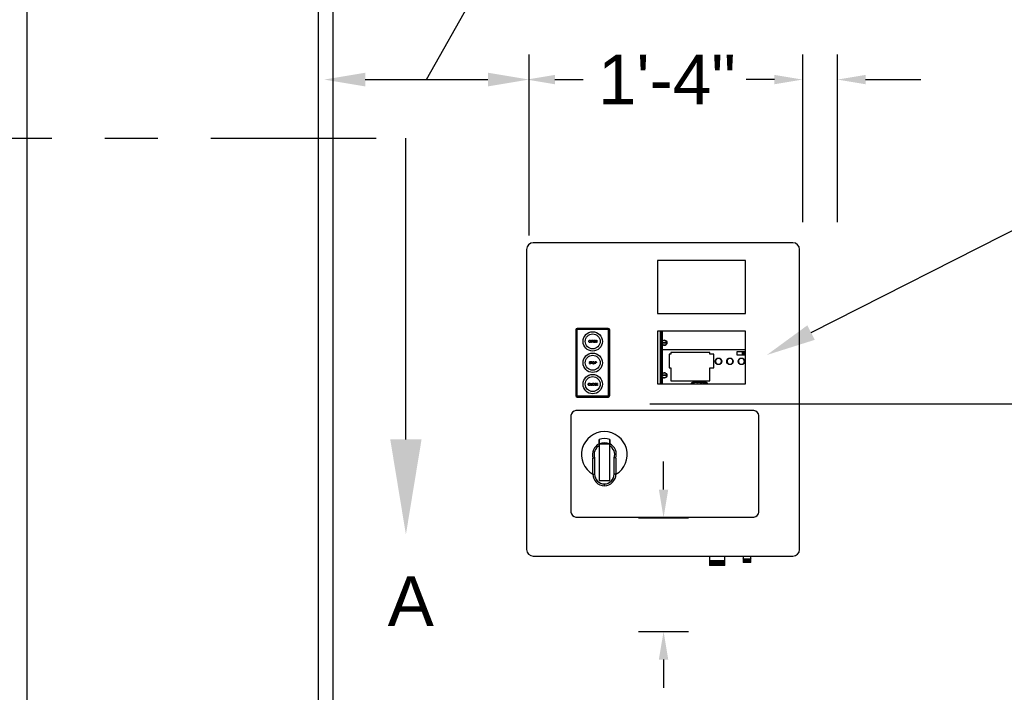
# Model space of a CAD drawing. Header units: inches. Extents: x 218.9 to 312.4, y 214.8 to 247.8.
# Tile 123 of 256: x 255.5 to 257.4, y 221.9 to 223.2. Entities that reach past the tile are written whole.
import ezdxf
from ezdxf import colors
from ezdxf.entities.mleader import LeaderData, LeaderLine
from ezdxf.math import Vec2, Vec3

# ---------------------------------------------------------------- set-up
doc = ezdxf.new("R2010")
doc.units = ezdxf.units.IN
doc.header["$LTSCALE"] = 0.25
doc.header["$MEASUREMENT"] = 0
doc.linetypes.add('CENTER', pattern=[2, 1.25, -0.25, 0.25, -0.25])
for name, color, linetype in [('ANNOTATIONS', 1, 'Continuous'), ('MOTOR LH', 7, 'Continuous'), ('MOTOR RH', 7, 'Continuous'), ('SECTION CUTS', 6, 'CENTER')]:
    doc.layers.add(name, color=color, linetype=linetype)
doc.styles.add('ARIAL', font='arial.ttf', dxfattribs={"height": 0.09375})
doc.styles.add('ROMANS', font='Romans', dxfattribs={"height": 0.09375})
doc.styles.get("Standard").update_dxf_attribs({"font": 'romans.shx'})
doc.dimstyles.get("Standard").update_dxf_attribs({"dimscale": 60, "dimtxt": 0.0833, "dimasz": 0.0833, "dimexe": 0.0833, "dimexo": 0.04, "dimgap": 0.09, "dimtad": 0, "dimtih": 1, "dimtoh": 1, "dimdec": 4, "dimzin": 1, "dimdsep": 46, "dimlunit": 4, "dimtxsty": 'Standard', "dimcen": 0.09, "dimclrt": 150, "dimadec": 4, "dimazin": 2, "dimtfac": 1, "dimtdec": 0, "dimtofl": 0, "dimtmove": 0, "dimatfit": 3, "dimfxl": 1, "dimtolj": 1, "dimtzin": 0, "dimlwd": -1, "dimlwe": -1, "dimarcsym": 1})

msp = doc.modelspace()

# ---------------------------------------------------------------- linework, layer by layer
at = {"layer": 'ANNOTATIONS'}
for p, q in [((256.46943, 222.74806), (256.46943, 223.08986)), ((256.98669, 222.77317), (256.98669, 223.08986)), ((257.05236, 222.77317), (257.05236, 223.08986)), ((256.15973, 223.04273), (256.39177, 223.04273)), ((256.51835, 223.04273), (256.57149, 223.04273)), ((256.93325, 223.04273), (256.88011, 223.04273)), ((257.1055, 223.04273), (257.2101, 223.04273)), ((256.69753, 222.42953), (257.74848, 222.42953)), ((256.72369, 222.26728), (256.72369, 222.32042)), ((256.67656, 222.21414), (256.77082, 222.21414)), ((256.67656, 221.99884), (256.77082, 221.99884)), ((256.72369, 221.9457), (256.72369, 221.89256))]:
    msp.add_line(p, q, dxfattribs=at)
for points in [[(256.15973, 223.02979), (256.15973, 223.05568), (256.08206, 223.04273)], [(256.39177, 223.02979), (256.39177, 223.05568), (256.46943, 223.04273)], [(256.51835, 223.05159), (256.51835, 223.03388), (256.46521, 223.04273)], [(256.93325, 223.05159), (256.93325, 223.03388), (256.98639, 223.04273)], [(257.1055, 223.05159), (257.1055, 223.03388), (257.05236, 223.04273)], [(256.71483, 222.26728), (256.73255, 222.26728), (256.72369, 222.21414)], [(256.71483, 221.9457), (256.73255, 221.9457), (256.72369, 221.99884)]]:
    msp.add_solid(points, dxfattribs=at)
at = {"layer": 'MOTOR LH'}
for p, q in [((256.46491, 222.72152), (256.46491, 222.15392)), ((256.96832, 222.734), (256.47738, 222.734)), ((256.98079, 222.15392), (256.98079, 222.72152)), ((256.87873, 222.70029), (256.71237, 222.70029)), ((256.71237, 222.70029), (256.71237, 222.60047)), ((256.87873, 222.60047), (256.87873, 222.70029)), ((256.71237, 222.60047), (256.87873, 222.60047)), ((256.55767, 222.56936), (256.55767, 222.44492)), ((256.55966, 222.56936), (256.55966, 222.44492)), ((256.61924, 222.57198), (256.56029, 222.57198)), ((256.61924, 222.56998), (256.56029, 222.56998)), ((256.61986, 222.44492), (256.61986, 222.56936)), ((256.62186, 222.44492), (256.62186, 222.56936)), ((256.87873, 222.56675), (256.71237, 222.56675)), ((256.71237, 222.56675), (256.71237, 222.4672)), ((256.71789, 222.4672), (256.71789, 222.56675)), ((256.71972, 222.4672), (256.71972, 222.56675)), ((256.72011, 222.4672), (256.72011, 222.56675)), ((256.72051, 222.54619), (256.72051, 222.56675)), ((256.72116, 222.56675), (256.72116, 222.54761)), ((256.72123, 222.5477), (256.72123, 222.56675)), ((256.87873, 222.4672), (256.87873, 222.56675)), ((256.58756, 222.5498), (256.58838, 222.5498)), ((256.58756, 222.54564), (256.58756, 222.5498)), ((256.58793, 222.54564), (256.58756, 222.54564)), ((256.58793, 222.54938), (256.58793, 222.54799)), ((256.58869, 222.54938), (256.58793, 222.54938)), ((256.58793, 222.54799), (256.58866, 222.54798)), ((256.58823, 222.54756), (256.58793, 222.54756)), ((256.58793, 222.54756), (256.58793, 222.54564)), ((256.59097, 222.54564), (256.59097, 222.5498)), ((256.59097, 222.5498), (256.59332, 222.5498)), ((256.59332, 222.54564), (256.59097, 222.54564)), ((256.59332, 222.54938), (256.59135, 222.54938)), ((256.59135, 222.54938), (256.59135, 222.5481)), ((256.59135, 222.5481), (256.59332, 222.5481)), ((256.59332, 222.54767), (256.59135, 222.54767)), ((256.59135, 222.54767), (256.59135, 222.54607)), ((256.59135, 222.54607), (256.59332, 222.54607)), ((256.59332, 222.5498), (256.59332, 222.54938)), ((256.59332, 222.5481), (256.59332, 222.54767)), ((256.59332, 222.54607), (256.59332, 222.54564)), ((256.59407, 222.54564), (256.59407, 222.5498)), ((256.59407, 222.5498), (256.59414, 222.5498)), ((256.59444, 222.54564), (256.59407, 222.54564)), ((256.59414, 222.5498), (256.59689, 222.54653)), ((256.59444, 222.54891), (256.59444, 222.54564)), ((256.59718, 222.54564), (256.59444, 222.54891)), ((256.59689, 222.5498), (256.59726, 222.5498)), ((256.59689, 222.54653), (256.59689, 222.5498)), ((256.59726, 222.54564), (256.59718, 222.54564)), ((256.59726, 222.5498), (256.59726, 222.54564)), ((256.72051, 222.48462), (256.72051, 222.54362)), ((256.72116, 222.5422), (256.72116, 222.48604)), ((256.72123, 222.54211), (256.72123, 222.48614)), ((256.87873, 222.53181), (256.72123, 222.53181)), ((256.73422, 222.52329), (256.73422, 222.49775)), ((256.7376, 222.52329), (256.73422, 222.52329)), ((256.7376, 222.52675), (256.7376, 222.52329)), ((256.81096, 222.52675), (256.7376, 222.52675)), ((256.81096, 222.52329), (256.81096, 222.52675)), ((256.81852, 222.52329), (256.81096, 222.52329)), ((256.81852, 222.49775), (256.81852, 222.52329)), ((256.87873, 222.52748), (256.86221, 222.52748)), ((256.86221, 222.52748), (256.86221, 222.52224)), ((256.86221, 222.52224), (256.87873, 222.52224)), ((256.87319, 222.52224), (256.87319, 222.52748)), ((256.8737, 222.52224), (256.8737, 222.52748)), ((256.87467, 222.52748), (256.87467, 222.52224)), ((256.87483, 222.52224), (256.87483, 222.52748)), ((256.8752, 222.52748), (256.8752, 222.52224)), ((256.87535, 222.52224), (256.87535, 222.52748)), ((256.87632, 222.52748), (256.87632, 222.52224)), ((256.87684, 222.52748), (256.87684, 222.52224)), ((256.58354, 222.50581), (256.58389, 222.50602)), ((256.58594, 222.50857), (256.5856, 222.50831)), ((256.58636, 222.50916), (256.58855, 222.50916)), ((256.58636, 222.50874), (256.58636, 222.50916)), ((256.58727, 222.50874), (256.58636, 222.50874)), ((256.58727, 222.505), (256.58727, 222.50874)), ((256.58764, 222.505), (256.58727, 222.505)), ((256.58764, 222.50874), (256.58764, 222.505)), ((256.58855, 222.50874), (256.58764, 222.50874)), ((256.58855, 222.50916), (256.58855, 222.50874)), ((256.5942, 222.50916), (256.59502, 222.50916)), ((256.5942, 222.505), (256.5942, 222.50916)), ((256.59457, 222.505), (256.5942, 222.505)), ((256.59457, 222.50874), (256.59457, 222.50735)), ((256.59534, 222.50874), (256.59457, 222.50874)), ((256.59457, 222.50735), (256.5953, 222.50734)), ((256.59457, 222.50692), (256.59457, 222.505)), ((256.59487, 222.50692), (256.59457, 222.50692)), ((256.73422, 222.49775), (256.7376, 222.49775)), ((256.7376, 222.49775), (256.7376, 222.47304)), ((256.81096, 222.47304), (256.81096, 222.49775)), ((256.81096, 222.49775), (256.81852, 222.49775)), ((256.72051, 222.4672), (256.72051, 222.48205)), ((256.72978, 222.48276), (256.7206, 222.48232)), ((256.72116, 222.48063), (256.72116, 222.4672)), ((256.72123, 222.48054), (256.72123, 222.4672)), ((256.58527, 222.46766), (256.58494, 222.46741)), ((256.58494, 222.46528), (256.58527, 222.46503)), ((256.58612, 222.46842), (256.5865, 222.46842)), ((256.58612, 222.46426), (256.58612, 222.46842)), ((256.5881, 222.46426), (256.58612, 222.46426)), ((256.5865, 222.46842), (256.5865, 222.46469)), ((256.5865, 222.46469), (256.5881, 222.46469)), ((256.5881, 222.46469), (256.5881, 222.46426)), ((256.59338, 222.46507), (256.59373, 222.46528)), ((256.59577, 222.46783), (256.59544, 222.46757)), ((256.59668, 222.46426), (256.59668, 222.46842)), ((256.59668, 222.46842), (256.59903, 222.46842)), ((256.59903, 222.46426), (256.59668, 222.46426)), ((256.59705, 222.468), (256.59705, 222.46672)), ((256.59903, 222.468), (256.59705, 222.468)), ((256.59705, 222.46672), (256.59903, 222.46672)), ((256.59705, 222.46629), (256.59705, 222.46469)), ((256.59903, 222.46629), (256.59705, 222.46629)), ((256.59705, 222.46469), (256.59903, 222.46469)), ((256.59903, 222.46842), (256.59903, 222.468)), ((256.59903, 222.46672), (256.59903, 222.46629)), ((256.59903, 222.46469), (256.59903, 222.46426)), ((256.71237, 222.4672), (256.87873, 222.4672)), ((256.7376, 222.47305), (256.81096, 222.47305)), ((256.7376, 222.47304), (256.81096, 222.47304)), ((256.73839, 222.47304), (256.73839, 222.47305)), ((256.73891, 222.47304), (256.73891, 222.47305)), ((256.73988, 222.47305), (256.73988, 222.47304)), ((256.74004, 222.47304), (256.74004, 222.47305)), ((256.74041, 222.47305), (256.74041, 222.47304)), ((256.74056, 222.47304), (256.74056, 222.47305)), ((256.74153, 222.47305), (256.74153, 222.47304)), ((256.74205, 222.47305), (256.74205, 222.47304)), ((256.76858, 222.47304), (256.76858, 222.47305)), ((256.76924, 222.47304), (256.76924, 222.47305)), ((256.77448, 222.47305), (256.77448, 222.47304)), ((256.77513, 222.47305), (256.77513, 222.47304)), ((256.7781, 222.46827), (256.77592, 222.46827)), ((256.77592, 222.46827), (256.77592, 222.4672)), ((256.7781, 222.4672), (256.7781, 222.47063)), ((256.7781, 222.47063), (256.80472, 222.47063)), ((256.80472, 222.4704), (256.7781, 222.4704)), ((256.80472, 222.47), (256.7781, 222.47)), ((256.77919, 222.47089), (256.77919, 222.47063)), ((256.80342, 222.47089), (256.77919, 222.47089)), ((256.78002, 222.46735), (256.78094, 222.46735)), ((256.78002, 222.4672), (256.78002, 222.46735)), ((256.78094, 222.46827), (256.78122, 222.46827)), ((256.78094, 222.46735), (256.78094, 222.46827)), ((256.78122, 222.46827), (256.78122, 222.46735)), ((256.78122, 222.46735), (256.78214, 222.46735)), ((256.78214, 222.46735), (256.78214, 222.4672)), ((256.7869, 222.4672), (256.78766, 222.46879)), ((256.78767, 222.46818), (256.78721, 222.4672)), ((256.78766, 222.46879), (256.7877, 222.46879)), ((256.78813, 222.4672), (256.78767, 222.46818)), ((256.7877, 222.46879), (256.78843, 222.4672)), ((256.7933, 222.46879), (256.7939, 222.46879)), ((256.7933, 222.4672), (256.7933, 222.46879)), ((256.79358, 222.46847), (256.79358, 222.46747)), ((256.79396, 222.46847), (256.79358, 222.46847)), ((256.79358, 222.46747), (256.79376, 222.46747)), ((256.80169, 222.46879), (256.80199, 222.46879)), ((256.80237, 222.4672), (256.80169, 222.46879)), ((256.80199, 222.46879), (256.80267, 222.4672)), ((256.8034, 222.4672), (256.80407, 222.46879)), ((256.80342, 222.47063), (256.80342, 222.47089)), ((256.80437, 222.46879), (256.8037, 222.4672)), ((256.80407, 222.46879), (256.80437, 222.46879)), ((256.80472, 222.47063), (256.80472, 222.4672)), ((256.8067, 222.46827), (256.80472, 222.46827)), ((256.8067, 222.4672), (256.8067, 222.46827)), ((256.56029, 222.44429), (256.61924, 222.44429)), ((256.56029, 222.4423), (256.61924, 222.4423)), ((256.54864, 222.40728), (256.54864, 222.22461)), ((256.8945, 222.41676), (256.55812, 222.41676)), ((256.90398, 222.22461), (256.90398, 222.40728)), ((256.62184, 222.35293), (256.60188, 222.35293)), ((256.60188, 222.35293), (256.60188, 222.28461)), ((256.62184, 222.28461), (256.62184, 222.35293)), ((256.59341, 222.32743), (256.59341, 222.29641)), ((256.6303, 222.29641), (256.6303, 222.32743)), ((256.59008, 222.29641), (256.59008, 222.32622)), ((256.63363, 222.32622), (256.63363, 222.29641)), ((256.59008, 222.29641), (256.59341, 222.29641)), ((256.63363, 222.29641), (256.6303, 222.29641)), ((256.60188, 222.28461), (256.62184, 222.28461)), ((256.61186, 222.27463), (256.61186, 222.27796)), ((256.55812, 222.21513), (256.8945, 222.21513)), ((256.47738, 222.14145), (256.96832, 222.14145)), ((256.8108, 222.14145), (256.8108, 222.13232)), ((256.83942, 222.13232), (256.83942, 222.14145)), ((256.87412, 222.14145), (256.87412, 222.13598)), ((256.88876, 222.13598), (256.88876, 222.14145)), ((256.8108, 222.13232), (256.81047, 222.13213)), ((256.81047, 222.13213), (256.8108, 222.13194)), ((256.81047, 222.13213), (256.83975, 222.13213)), ((256.8108, 222.13149), (256.81047, 222.1313)), ((256.81047, 222.1313), (256.8108, 222.13111)), ((256.81047, 222.1313), (256.83975, 222.1313)), ((256.8108, 222.13066), (256.81047, 222.13047)), ((256.81047, 222.13047), (256.8108, 222.13027)), ((256.81047, 222.13047), (256.83975, 222.13047)), ((256.8108, 222.12983), (256.81047, 222.12964)), ((256.81047, 222.12964), (256.8108, 222.12944)), ((256.81047, 222.12964), (256.83975, 222.12964)), ((256.8108, 222.129), (256.81047, 222.1288)), ((256.81047, 222.1288), (256.8108, 222.12861)), ((256.81047, 222.1288), (256.83975, 222.1288)), ((256.8108, 222.12816), (256.81047, 222.12797)), ((256.81047, 222.12797), (256.8108, 222.12778)), ((256.81047, 222.12797), (256.83975, 222.12797)), ((256.8108, 222.12733), (256.81047, 222.12714)), ((256.81047, 222.12714), (256.8108, 222.12695)), ((256.81047, 222.12714), (256.83975, 222.12714)), ((256.8108, 222.1265), (256.81047, 222.12631)), ((256.81047, 222.12631), (256.8108, 222.12612)), ((256.81047, 222.12631), (256.83975, 222.12631)), ((256.83942, 222.13232), (256.8108, 222.13232)), ((256.8108, 222.13194), (256.8108, 222.13149)), ((256.8108, 222.13194), (256.83942, 222.13194)), ((256.83942, 222.13149), (256.8108, 222.13149)), ((256.8108, 222.13111), (256.8108, 222.13066)), ((256.8108, 222.13111), (256.83942, 222.13111)), ((256.83942, 222.13066), (256.8108, 222.13066)), ((256.8108, 222.13027), (256.8108, 222.12983)), ((256.8108, 222.13027), (256.83942, 222.13027)), ((256.83942, 222.12983), (256.8108, 222.12983)), ((256.8108, 222.12944), (256.8108, 222.129)), ((256.8108, 222.12944), (256.83942, 222.12944)), ((256.83942, 222.129), (256.8108, 222.129)), ((256.8108, 222.12861), (256.8108, 222.12816)), ((256.8108, 222.12861), (256.83942, 222.12861)), ((256.83942, 222.12816), (256.8108, 222.12816)), ((256.8108, 222.12778), (256.8108, 222.12733)), ((256.8108, 222.12778), (256.83942, 222.12778)), ((256.83942, 222.12733), (256.8108, 222.12733)), ((256.8108, 222.12695), (256.8108, 222.1265)), ((256.8108, 222.12695), (256.83942, 222.12695)), ((256.83942, 222.1265), (256.8108, 222.1265)), ((256.8108, 222.12612), (256.8108, 222.12381)), ((256.8108, 222.12612), (256.83942, 222.12612)), ((256.83942, 222.12381), (256.8108, 222.12381)), ((256.83975, 222.13213), (256.83942, 222.13232)), ((256.83942, 222.13194), (256.83975, 222.13213)), ((256.83942, 222.13149), (256.83942, 222.13194)), ((256.83975, 222.1313), (256.83942, 222.13149)), ((256.83942, 222.13111), (256.83975, 222.1313)), ((256.83942, 222.13066), (256.83942, 222.13111)), ((256.83975, 222.13047), (256.83942, 222.13066)), ((256.83942, 222.13027), (256.83975, 222.13047)), ((256.83942, 222.12983), (256.83942, 222.13027)), ((256.83975, 222.12964), (256.83942, 222.12983)), ((256.83942, 222.12944), (256.83975, 222.12964)), ((256.83942, 222.129), (256.83942, 222.12944)), ((256.83975, 222.1288), (256.83942, 222.129)), ((256.83942, 222.12861), (256.83975, 222.1288)), ((256.83942, 222.12816), (256.83942, 222.12861)), ((256.83975, 222.12797), (256.83942, 222.12816)), ((256.83942, 222.12778), (256.83975, 222.12797)), ((256.83942, 222.12733), (256.83942, 222.12778)), ((256.83975, 222.12714), (256.83942, 222.12733)), ((256.83942, 222.12695), (256.83975, 222.12714)), ((256.83942, 222.1265), (256.83942, 222.12695)), ((256.83975, 222.12631), (256.83942, 222.1265)), ((256.83942, 222.12612), (256.83975, 222.12631)), ((256.83942, 222.12381), (256.83942, 222.12612)), ((256.87412, 222.13598), (256.87379, 222.13579)), ((256.87379, 222.13579), (256.87412, 222.1356)), ((256.87379, 222.13579), (256.88909, 222.13579)), ((256.87412, 222.13532), (256.87379, 222.13513)), ((256.87379, 222.13513), (256.87412, 222.13493)), ((256.87379, 222.13513), (256.88909, 222.13513)), ((256.87412, 222.13465), (256.87379, 222.13446)), ((256.87379, 222.13446), (256.87412, 222.13427)), ((256.87379, 222.13446), (256.88909, 222.13446)), ((256.87412, 222.13399), (256.87379, 222.13379)), ((256.87379, 222.13379), (256.87412, 222.1336)), ((256.87379, 222.13379), (256.88909, 222.13379)), ((256.87412, 222.13332), (256.87379, 222.13313)), ((256.87379, 222.13313), (256.87412, 222.13294)), ((256.87379, 222.13313), (256.88909, 222.13313)), ((256.87412, 222.13266), (256.87379, 222.13246)), ((256.87379, 222.13246), (256.87412, 222.13227)), ((256.87379, 222.13246), (256.88909, 222.13246)), ((256.87412, 222.13199), (256.87379, 222.1318)), ((256.87379, 222.1318), (256.87412, 222.13161)), ((256.87379, 222.1318), (256.88909, 222.1318)), ((256.87412, 222.13132), (256.87379, 222.13113)), ((256.87379, 222.13113), (256.87412, 222.13094)), ((256.87379, 222.13113), (256.88909, 222.13113)), ((256.87412, 222.13598), (256.88876, 222.13598)), ((256.87412, 222.1356), (256.87412, 222.13532)), ((256.87412, 222.1356), (256.88876, 222.1356)), ((256.87412, 222.13532), (256.88876, 222.13532)), ((256.87412, 222.13493), (256.87412, 222.13465)), ((256.87412, 222.13493), (256.88876, 222.13493)), ((256.87412, 222.13465), (256.88876, 222.13465)), ((256.87412, 222.13427), (256.87412, 222.13399)), ((256.87412, 222.13427), (256.88876, 222.13427)), ((256.87412, 222.13399), (256.88876, 222.13399)), ((256.87412, 222.1336), (256.87412, 222.13332)), ((256.87412, 222.1336), (256.88876, 222.1336)), ((256.87412, 222.13332), (256.88876, 222.13332)), ((256.87412, 222.13294), (256.87412, 222.13266)), ((256.87412, 222.13294), (256.88876, 222.13294)), ((256.87412, 222.13266), (256.88876, 222.13266)), ((256.87412, 222.13227), (256.87412, 222.13199)), ((256.87412, 222.13227), (256.88876, 222.13227)), ((256.87412, 222.13199), (256.88876, 222.13199)), ((256.87412, 222.13161), (256.87412, 222.13132)), ((256.87412, 222.13161), (256.88876, 222.13161)), ((256.87412, 222.13132), (256.88876, 222.13132)), ((256.87412, 222.13094), (256.87412, 222.12947)), ((256.87412, 222.13094), (256.88876, 222.13094)), ((256.88876, 222.12947), (256.87412, 222.12947)), ((256.88909, 222.13579), (256.88876, 222.13598)), ((256.88876, 222.1356), (256.88909, 222.13579)), ((256.88876, 222.13532), (256.88876, 222.1356)), ((256.88909, 222.13513), (256.88876, 222.13532)), ((256.88876, 222.13493), (256.88909, 222.13513)), ((256.88876, 222.13465), (256.88876, 222.13493)), ((256.88909, 222.13446), (256.88876, 222.13465)), ((256.88876, 222.13427), (256.88909, 222.13446)), ((256.88876, 222.13399), (256.88876, 222.13427)), ((256.88909, 222.13379), (256.88876, 222.13399)), ((256.88876, 222.1336), (256.88909, 222.13379)), ((256.88876, 222.13332), (256.88876, 222.1336)), ((256.88909, 222.13313), (256.88876, 222.13332)), ((256.88876, 222.13294), (256.88909, 222.13313)), ((256.88876, 222.13266), (256.88876, 222.13294)), ((256.88909, 222.13246), (256.88876, 222.13266)), ((256.88876, 222.13227), (256.88909, 222.13246)), ((256.88876, 222.13199), (256.88876, 222.13227)), ((256.88909, 222.1318), (256.88876, 222.13199)), ((256.88876, 222.13161), (256.88909, 222.1318)), ((256.88876, 222.13132), (256.88876, 222.13161)), ((256.88909, 222.13113), (256.88876, 222.13132)), ((256.88876, 222.13094), (256.88909, 222.13113)), ((256.88876, 222.12947), (256.88876, 222.13094))]:
    msp.add_line(p, q, dxfattribs=at)
at = {"layer": 'MOTOR LH', "flags": 128}
for points in [[(256.72053, 222.54548), (256.72162, 222.54553), (256.72276, 222.54559), (256.72393, 222.54565), (256.72512, 222.5457), (256.7263, 222.54576), (256.72747, 222.54582), (256.72861, 222.54587), (256.72971, 222.54593)], [(256.72978, 222.54433), (256.72869, 222.54428), (256.72755, 222.54422), (256.72638, 222.54417), (256.72519, 222.54411), (256.72401, 222.54405), (256.72284, 222.54399), (256.7217, 222.54394), (256.7206, 222.54389)], [(256.72053, 222.48391), (256.72162, 222.48397), (256.72276, 222.48402), (256.72393, 222.48408), (256.72512, 222.48414), (256.7263, 222.48419), (256.72747, 222.48425), (256.72861, 222.48431), (256.72971, 222.48436)]]:
    msp.add_lwpolyline(points, dxfattribs=at)
at = {"layer": 'MOTOR LH'}
for centre, radius in [((256.58976, 222.5475), 0.0183), ((256.58976, 222.5475), 0.01414), ((256.72516, 222.54491), 0.00482), ((256.58976, 222.50714), 0.0183), ((256.58976, 222.50714), 0.01414), ((256.82759, 222.50986), 0.00622), ((256.84921, 222.50986), 0.00622), ((256.87082, 222.50986), 0.00622), ((256.58976, 222.46677), 0.0183), ((256.58976, 222.46677), 0.01414), ((256.72516, 222.48334), 0.00482)]:
    msp.add_circle(centre, radius, dxfattribs=at)
for centre, radius, start, end in [((256.47738, 222.72152), 0.01248, 90, 180), ((256.96832, 222.72152), 0.01248, 0, 90), ((256.56029, 222.56936), 0.00262, 90, 180), ((256.56029, 222.56936), 0.000624, 90, 180), ((256.61924, 222.56936), 0.00262, 0, 90), ((256.61924, 222.56936), 0.000624, 0, 90), ((256.72516, 222.54491), 0.00473, 173.04894, 192.50643), ((256.72516, 222.54491), 0.00466, 12.63519, 172.92017), ((256.72516, 222.54491), 0.00466, 192.63519, 352.92017), ((256.72516, 222.54491), 0.00473, 353.04894, 12.50643), ((256.72516, 222.48334), 0.00473, 173.04894, 192.50643), ((256.72516, 222.48334), 0.00466, 12.63519, 172.92017), ((256.72516, 222.48334), 0.00466, 192.63519, 352.92017), ((256.72516, 222.48334), 0.00473, 353.04894, 12.50643), ((256.56029, 222.44492), 0.00262, 180, 270), ((256.56029, 222.44492), 0.000624, 180, 270), ((256.61924, 222.44492), 0.00262, 270, 0), ((256.61924, 222.44492), 0.000624, 270, 0), ((256.55961, 222.40578), 0.01108, 97.7581, 172.2419), ((256.89301, 222.40578), 0.01108, 7.7581, 82.2419), ((256.61185, 222.33358), 0.04323, 300.24251, 239.75753), ((256.61185, 222.33358), 0.04322, 300.24806, 239.75196), ((256.61185, 222.33358), 0.02257, 116.23161, 197.09777), ((256.61185, 222.33358), 0.01944, 120.86903, 198.43237), ((256.61185, 222.33358), 0.03025, 70.721, 109.2554), ((256.61185, 222.33358), 0.02217, 63.22591, 116.74005), ((256.61185, 222.33358), 0.02061, 69.85267, 110.14733), ((256.61185, 222.33358), 0.02257, 342.90223, 63.7351), ((256.61185, 222.33358), 0.01944, 341.56763, 59.09059), ((256.61186, 222.29641), 0.02178, 180, 270), ((256.61186, 222.29641), 0.01845, 180, 269.99537), ((256.61185, 222.29641), 0.02178, 270.02568, 0), ((256.61185, 222.29641), 0.01845, 270.02568, 0), ((256.55961, 222.22611), 0.01108, 187.7581, 262.2419), ((256.89301, 222.22611), 0.01108, 277.7581, 352.2419), ((256.47738, 222.15392), 0.01248, 180, 270), ((256.96832, 222.15392), 0.01248, 270, 0)]:
    msp.add_arc(centre, radius, start, end, dxfattribs=at)
for points, knots in [([(256.58233, 222.5477), (256.58237, 222.54802), (256.58245, 222.54867), (256.58302, 222.5494), (256.58374, 222.54983), (256.58424, 222.54988), (256.58449, 222.54991)], [0, 0, 0, 0, 0.2797309, 0.5593263, 0.7796803, 1, 1, 1, 1]), ([(256.58453, 222.54554), (256.58421, 222.54557), (256.58356, 222.54564), (256.58284, 222.54623), (256.5824, 222.54694), (256.58236, 222.54745), (256.58233, 222.5477)], [0, 0, 0, 0, 0.279663, 0.5593532, 0.7796358, 1, 1, 1, 1]), ([(256.58451, 222.54948), (256.58425, 222.54945), (256.58372, 222.54938), (256.58312, 222.54892), (256.58276, 222.54833), (256.58273, 222.54791), (256.58271, 222.54771)], [0, 0, 0, 0, 0.2796275, 0.5593508, 0.7796323, 1, 1, 1, 1]), ([(256.58271, 222.54771), (256.58274, 222.54744), (256.5828, 222.54692), (256.58331, 222.54635), (256.5839, 222.54601), (256.58431, 222.54598), (256.58451, 222.54596)], [0, 0, 0, 0, 0.2794171, 0.5590784, 0.7794776, 1, 1, 1, 1]), ([(256.58449, 222.54991), (256.58482, 222.54987), (256.58547, 222.54981), (256.5862, 222.54922), (256.58664, 222.54849), (256.58669, 222.54798), (256.58671, 222.54772)], [0, 0, 0, 0, 0.2797658, 0.559356, 0.7795697, 1, 1, 1, 1]), ([(256.58633, 222.54772), (256.5863, 222.54799), (256.58624, 222.54852), (256.58573, 222.54909), (256.58513, 222.54942), (256.58472, 222.54946), (256.58451, 222.54948)], [0, 0, 0, 0, 0.2794631, 0.5588709, 0.7795149, 1, 1, 1, 1]), ([(256.58451, 222.54596), (256.58478, 222.54599), (256.5853, 222.54605), (256.58592, 222.54651), (256.58628, 222.5471), (256.58631, 222.54752), (256.58633, 222.54772)], [0, 0, 0, 0, 0.2798308, 0.5593888, 0.7796497, 1, 1, 1, 1]), ([(256.58671, 222.54772), (256.58667, 222.5474), (256.5866, 222.54676), (256.586, 222.54604), (256.58529, 222.5456), (256.58478, 222.54556), (256.58453, 222.54554)], [0, 0, 0, 0, 0.2796319, 0.5593417, 0.779597, 1, 1, 1, 1]), ([(256.58929, 222.54763), (256.58909, 222.54761), (256.58874, 222.54756), (256.58839, 222.54756), (256.58823, 222.54756)], [0, 0, 0, 0, 0.5596968, 1, 1, 1, 1]), ([(256.58838, 222.5498), (256.58855, 222.5498), (256.58887, 222.5498), (256.58918, 222.54976), (256.58932, 222.54974)], [0, 0, 0, 0, 0.56031203, 1, 1, 1, 1]), ([(256.58866, 222.54798), (256.58891, 222.54798), (256.58923, 222.54798), (256.58954, 222.54819), (256.5897, 222.54838), (256.58973, 222.54856), (256.58975, 222.54868)], [0, 0, 0, 0, 0.4997189, 0.6253482, 0.7510784, 1, 1, 1, 1]), ([(256.58975, 222.54868), (256.58973, 222.5488), (256.5897, 222.54898), (256.58955, 222.54917), (256.58925, 222.54938), (256.58894, 222.54938), (256.58869, 222.54938)], [0, 0, 0, 0, 0.2489628, 0.3747297, 0.5003786, 1, 1, 1, 1]), ([(256.59012, 222.54869), (256.59011, 222.54855), (256.59009, 222.54827), (256.58988, 222.54794), (256.5896, 222.54773), (256.58939, 222.54766), (256.58929, 222.54763)], [0, 0, 0, 0, 0.2800999, 0.5593276, 0.7794584, 1, 1, 1, 1]), ([(256.58932, 222.54974), (256.58945, 222.54969), (256.5897, 222.5496), (256.58996, 222.54932), (256.5901, 222.549), (256.59011, 222.54879), (256.59012, 222.54869)], [0, 0, 0, 0, 0.279707, 0.5593748, 0.7795026, 1, 1, 1, 1]), ([(256.83316, 222.50986), (256.83309, 222.50916), (256.83297, 222.50809), (256.83228, 222.50679), (256.83156, 222.5059), (256.83067, 222.50518), (256.82937, 222.5045), (256.82759, 222.50416), (256.82582, 222.5045), (256.82452, 222.50518), (256.82363, 222.5059), (256.82291, 222.50679), (256.82223, 222.50809), (256.82189, 222.50986), (256.82223, 222.51164), (256.82291, 222.51294), (256.82363, 222.51383), (256.82452, 222.51455), (256.82582, 222.51523), (256.82759, 222.51557), (256.82937, 222.51523), (256.83067, 222.51455), (256.83156, 222.51383), (256.83228, 222.51294), (256.83297, 222.51164), (256.83309, 222.51057), (256.83316, 222.50986)], [0, 0, 0, 0, 0.059864, 0.0920901, 0.1249998, 0.1579095, 0.1901356, 0.2499996, 0.3098642, 0.3420898, 0.3749995, 0.4079095, 0.4401355, 0.4999996, 0.5598642, 0.5920897, 0.6249997, 0.6579098, 0.6901354, 0.75, 0.809864, 0.8420901, 0.8750001, 0.9079098, 0.9401354, 1, 1, 1, 1]), ([(256.85477, 222.50986), (256.8547, 222.50916), (256.85459, 222.50809), (256.85389, 222.50679), (256.85317, 222.5059), (256.85228, 222.50518), (256.85098, 222.5045), (256.84921, 222.50416), (256.84743, 222.5045), (256.84613, 222.50518), (256.84524, 222.5059), (256.84452, 222.50679), (256.84385, 222.50809), (256.84351, 222.50986), (256.84385, 222.51164), (256.84452, 222.51294), (256.84524, 222.51383), (256.84613, 222.51455), (256.84743, 222.51523), (256.84921, 222.51557), (256.85098, 222.51523), (256.85228, 222.51455), (256.85317, 222.51383), (256.85389, 222.51294), (256.85459, 222.51164), (256.8547, 222.51057), (256.85477, 222.50986)], [0, 0, 0, 0, 0.0598641, 0.09209, 0.125, 0.1579097, 0.1901358, 0.2499998, 0.3098638, 0.3420899, 0.3749996, 0.4079096, 0.4401355, 0.4999996, 0.5598643, 0.5920896, 0.6249996, 0.6579097, 0.6901358, 0.7499998, 0.8098638, 0.8420899, 0.8749999, 0.90791, 0.9401353, 1, 1, 1, 1]), ([(256.87639, 222.50986), (256.87631, 222.50916), (256.8762, 222.50809), (256.87551, 222.50679), (256.87479, 222.5059), (256.87389, 222.50518), (256.8726, 222.5045), (256.87082, 222.50416), (256.86904, 222.5045), (256.86775, 222.50518), (256.86686, 222.5059), (256.86613, 222.50679), (256.86546, 222.50809), (256.86512, 222.50986), (256.86546, 222.51164), (256.86613, 222.51294), (256.86686, 222.51383), (256.86775, 222.51455), (256.86904, 222.51523), (256.87082, 222.51557), (256.8726, 222.51523), (256.87389, 222.51455), (256.87479, 222.51383), (256.87551, 222.51294), (256.8762, 222.51164), (256.87631, 222.51057), (256.87639, 222.50986)], [0, 0, 0, 0, 0.059864, 0.0920901, 0.1250002, 0.1579098, 0.1901354, 0.25, 0.309864, 0.3420901, 0.3749998, 0.4079095, 0.4401356, 0.4999996, 0.5598642, 0.5920898, 0.6249994, 0.6579095, 0.6901356, 0.7499996, 0.8098642, 0.8420898, 0.8749998, 0.9079098, 0.9401354, 1, 1, 1, 1]), ([(256.5848, 222.5049), (256.58465, 222.50491), (256.58434, 222.50494), (256.58387, 222.50526), (256.58366, 222.5056), (256.58354, 222.50581)], [0, 0, 0, 0, 0.2798786, 0.5596616, 1, 1, 1, 1]), ([(256.5838, 222.5083), (256.58382, 222.50845), (256.58386, 222.50874), (256.58414, 222.50906), (256.58448, 222.50924), (256.58471, 222.50926), (256.58483, 222.50927)], [0, 0, 0, 0, 0.279549, 0.5587965, 0.779376, 1, 1, 1, 1]), ([(256.58404, 222.50767), (256.58396, 222.50777), (256.58383, 222.50797), (256.58381, 222.5082), (256.5838, 222.5083)], [0, 0, 0, 0, 0.5598366, 1, 1, 1, 1]), ([(256.58389, 222.50602), (256.58401, 222.50583), (256.58418, 222.50556), (256.58454, 222.50535), (256.58471, 222.50533), (256.5848, 222.50532)], [0, 0, 0, 0, 0.5593242, 0.7797842, 1, 1, 1, 1]), ([(256.58472, 222.5071), (256.58458, 222.5072), (256.58434, 222.50737), (256.58413, 222.50758), (256.58404, 222.50767)], [0, 0, 0, 0, 0.5604046, 1, 1, 1, 1]), ([(256.58479, 222.50884), (256.5847, 222.50884), (256.58453, 222.50882), (256.58433, 222.50869), (256.5842, 222.50852), (256.58418, 222.50838), (256.58418, 222.50832)], [0, 0, 0, 0, 0.2802723, 0.55993, 0.779919, 1, 1, 1, 1]), ([(256.58418, 222.50832), (256.58418, 222.50826), (256.58419, 222.50814), (256.58428, 222.50795), (256.58439, 222.50784), (256.58445, 222.50778)], [0, 0, 0, 0, 0.27994787, 0.55977488, 1, 1, 1, 1]), ([(256.58445, 222.50778), (256.58455, 222.5077), (256.58474, 222.50756), (256.58493, 222.50742), (256.58501, 222.50737)], [0, 0, 0, 0, 0.5599086, 1, 1, 1, 1]), ([(256.58547, 222.50644), (256.58534, 222.50657), (256.58511, 222.50682), (256.58484, 222.50701), (256.58472, 222.5071)], [0, 0, 0, 0, 0.5594924, 1, 1, 1, 1]), ([(256.5856, 222.50831), (256.58548, 222.50846), (256.58532, 222.50867), (256.58501, 222.50883), (256.58486, 222.50884), (256.58479, 222.50884)], [0, 0, 0, 0, 0.5598177, 0.7798497, 1, 1, 1, 1]), ([(256.5848, 222.50532), (256.58491, 222.50534), (256.58514, 222.50536), (256.58541, 222.50553), (256.58558, 222.50577), (256.58561, 222.50594), (256.58562, 222.50603)], [0, 0, 0, 0, 0.2802733, 0.5601451, 0.7801527, 1, 1, 1, 1]), ([(256.58599, 222.50602), (256.58597, 222.50585), (256.58592, 222.50551), (256.58559, 222.50515), (256.5852, 222.50493), (256.58494, 222.50491), (256.5848, 222.5049)], [0, 0, 0, 0, 0.2791835, 0.5590838, 0.7794435, 1, 1, 1, 1]), ([(256.58483, 222.50927), (256.58496, 222.50926), (256.58521, 222.50923), (256.58561, 222.50899), (256.58581, 222.50873), (256.58594, 222.50857)], [0, 0, 0, 0, 0.2797514, 0.5594993, 1, 1, 1, 1]), ([(256.58501, 222.50737), (256.58527, 222.50717), (256.58563, 222.5069), (256.58594, 222.5064), (256.58597, 222.50615), (256.58599, 222.50602)], [0, 0, 0, 0, 0.5601148, 0.7802789, 1, 1, 1, 1]), ([(256.58562, 222.50603), (256.58561, 222.50611), (256.58559, 222.50626), (256.5855, 222.50638), (256.58547, 222.50644)], [0, 0, 0, 0, 0.558992, 1, 1, 1, 1]), ([(256.58898, 222.50707), (256.58901, 222.50739), (256.58909, 222.50803), (256.58966, 222.50876), (256.59038, 222.50919), (256.59088, 222.50925), (256.59114, 222.50927)], [0, 0, 0, 0, 0.2797307, 0.5593255, 0.7796808, 1, 1, 1, 1]), ([(256.59117, 222.5049), (256.59085, 222.50493), (256.5902, 222.505), (256.58948, 222.50559), (256.58904, 222.50631), (256.589, 222.50681), (256.58898, 222.50707)], [0, 0, 0, 0, 0.2796641, 0.5593538, 0.7796361, 1, 1, 1, 1]), ([(256.59115, 222.50884), (256.59089, 222.50881), (256.59037, 222.50874), (256.58977, 222.50828), (256.58941, 222.50769), (256.58937, 222.50727), (256.58935, 222.50707)], [0, 0, 0, 0, 0.2796259, 0.5593459, 0.7796269, 1, 1, 1, 1]), ([(256.58935, 222.50707), (256.58938, 222.50681), (256.58944, 222.50628), (256.58995, 222.50572), (256.59054, 222.50538), (256.59095, 222.50534), (256.59115, 222.50532)], [0, 0, 0, 0, 0.2794118, 0.5590742, 0.779476, 1, 1, 1, 1]), ([(256.59114, 222.50927), (256.59146, 222.50924), (256.59211, 222.50917), (256.59284, 222.50858), (256.59328, 222.50785), (256.59333, 222.50734), (256.59335, 222.50709)], [0, 0, 0, 0, 0.2797677, 0.5593574, 0.7795699, 1, 1, 1, 1]), ([(256.59297, 222.50709), (256.59294, 222.50735), (256.59288, 222.50788), (256.59237, 222.50845), (256.59177, 222.50878), (256.59136, 222.50882), (256.59115, 222.50884)], [0, 0, 0, 0, 0.2794695, 0.5588701, 0.7795183, 1, 1, 1, 1]), ([(256.59115, 222.50532), (256.59142, 222.50535), (256.59195, 222.50541), (256.59256, 222.50587), (256.59292, 222.50646), (256.59296, 222.50688), (256.59297, 222.50709)], [0, 0, 0, 0, 0.2798285, 0.5593874, 0.7796559, 1, 1, 1, 1]), ([(256.59335, 222.50709), (256.59331, 222.50676), (256.59324, 222.50612), (256.59265, 222.5054), (256.59193, 222.50496), (256.59142, 222.50492), (256.59117, 222.5049)], [0, 0, 0, 0, 0.2796267, 0.5593423, 0.7795967, 1, 1, 1, 1]), ([(256.59593, 222.50699), (256.59573, 222.50697), (256.59538, 222.50692), (256.59503, 222.50692), (256.59487, 222.50692)], [0, 0, 0, 0, 0.5596942, 1, 1, 1, 1]), ([(256.59502, 222.50916), (256.59519, 222.50916), (256.59551, 222.50917), (256.59583, 222.50912), (256.59596, 222.5091)], [0, 0, 0, 0, 0.5603143, 1, 1, 1, 1]), ([(256.5953, 222.50734), (256.59556, 222.50734), (256.59587, 222.50734), (256.59618, 222.50755), (256.59634, 222.50774), (256.59637, 222.50792), (256.59639, 222.50805)], [0, 0, 0, 0, 0.499724, 0.625347, 0.7510888, 1, 1, 1, 1]), ([(256.59639, 222.50805), (256.59637, 222.50817), (256.59634, 222.50835), (256.59619, 222.50853), (256.59589, 222.50874), (256.59558, 222.50874), (256.59534, 222.50874)], [0, 0, 0, 0, 0.24897489, 0.37473093, 0.50038246, 1, 1, 1, 1]), ([(256.59676, 222.50805), (256.59675, 222.50791), (256.59673, 222.50764), (256.59652, 222.5073), (256.59624, 222.50709), (256.59603, 222.50702), (256.59593, 222.50699)], [0, 0, 0, 0, 0.2800985, 0.5593248, 0.7794626, 1, 1, 1, 1]), ([(256.59596, 222.5091), (256.59609, 222.50906), (256.59634, 222.50896), (256.5966, 222.50868), (256.59674, 222.50836), (256.59675, 222.50815), (256.59676, 222.50805)], [0, 0, 0, 0, 0.27970407, 0.5593845, 0.7795145, 1, 1, 1, 1]), ([(256.58122, 222.46637), (256.58126, 222.46669), (256.58133, 222.46735), (256.58195, 222.46806), (256.58269, 222.46847), (256.5832, 222.46851), (256.58346, 222.46853)], [0, 0, 0, 0, 0.27951347, 0.55907968, 0.77937343, 1, 1, 1, 1]), ([(256.58175, 222.46488), (256.58157, 222.46514), (256.58127, 222.46559), (256.58123, 222.46613), (256.58122, 222.46637)], [0, 0, 0, 0, 0.5590292, 1, 1, 1, 1]), ([(256.58343, 222.4681), (256.58317, 222.46807), (256.58264, 222.46801), (256.58202, 222.46756), (256.58165, 222.46697), (256.58161, 222.46655), (256.58159, 222.46634)], [0, 0, 0, 0, 0.27985561, 0.55951782, 0.779687, 1, 1, 1, 1]), ([(256.58159, 222.46634), (256.58162, 222.46607), (256.58169, 222.46553), (256.58221, 222.46495), (256.58283, 222.46463), (256.58325, 222.4646), (256.58346, 222.46458)], [0, 0, 0, 0, 0.2794339, 0.5589215, 0.7792831, 1, 1, 1, 1]), ([(256.58346, 222.46416), (256.58309, 222.46419), (256.58244, 222.46424), (256.58196, 222.46469), (256.58175, 222.46488)], [0, 0, 0, 0, 0.5598044, 1, 1, 1, 1]), ([(256.58494, 222.46741), (256.5847, 222.46763), (256.58427, 222.46803), (256.58369, 222.46808), (256.58343, 222.4681)], [0, 0, 0, 0, 0.5584272, 1, 1, 1, 1]), ([(256.58346, 222.46853), (256.58385, 222.46849), (256.58457, 222.46841), (256.58506, 222.46789), (256.58527, 222.46766)], [0, 0, 0, 0, 0.55951486, 1, 1, 1, 1]), ([(256.58346, 222.46458), (256.58378, 222.46462), (256.58436, 222.46469), (256.58476, 222.4651), (256.58494, 222.46528)], [0, 0, 0, 0, 0.5587727, 1, 1, 1, 1]), ([(256.58527, 222.46503), (256.58514, 222.46488), (256.58489, 222.46459), (256.58427, 222.46424), (256.58377, 222.46419), (256.58346, 222.46416)], [0, 0, 0, 0, 0.2804105, 0.5607949, 1, 1, 1, 1]), ([(256.58858, 222.46633), (256.58861, 222.46665), (256.58869, 222.46729), (256.58926, 222.46802), (256.58998, 222.46845), (256.59048, 222.4685), (256.59074, 222.46853)], [0, 0, 0, 0, 0.2797305, 0.5593273, 0.7796795, 1, 1, 1, 1]), ([(256.59077, 222.46416), (256.59045, 222.46419), (256.5898, 222.46426), (256.58909, 222.46485), (256.58864, 222.46557), (256.5886, 222.46607), (256.58858, 222.46633)], [0, 0, 0, 0, 0.2796638, 0.5593527, 0.7796359, 1, 1, 1, 1]), ([(256.59075, 222.4681), (256.59049, 222.46807), (256.58997, 222.468), (256.58937, 222.46754), (256.58901, 222.46695), (256.58897, 222.46653), (256.58895, 222.46633)], [0, 0, 0, 0, 0.2796283, 0.5593501, 0.7796324, 1, 1, 1, 1]), ([(256.58895, 222.46633), (256.58898, 222.46606), (256.58904, 222.46554), (256.58955, 222.46497), (256.59014, 222.46463), (256.59055, 222.4646), (256.59075, 222.46458)], [0, 0, 0, 0, 0.279417, 0.5590778, 0.7794767, 1, 1, 1, 1]), ([(256.59074, 222.46853), (256.59106, 222.4685), (256.59171, 222.46843), (256.59244, 222.46784), (256.59288, 222.46711), (256.59293, 222.4666), (256.59295, 222.46635)], [0, 0, 0, 0, 0.2797671, 0.5593581, 0.7795717, 1, 1, 1, 1]), ([(256.59258, 222.46635), (256.59254, 222.46661), (256.59248, 222.46714), (256.59197, 222.46771), (256.59137, 222.46804), (256.59096, 222.46808), (256.59075, 222.4681)], [0, 0, 0, 0, 0.2794698, 0.5588706, 0.7795158, 1, 1, 1, 1]), ([(256.59075, 222.46458), (256.59102, 222.46461), (256.59155, 222.46467), (256.59216, 222.46513), (256.59252, 222.46572), (256.59256, 222.46614), (256.59258, 222.46635)], [0, 0, 0, 0, 0.2798289, 0.5593875, 0.7796527, 1, 1, 1, 1]), ([(256.59295, 222.46635), (256.59291, 222.46602), (256.59284, 222.46538), (256.59225, 222.46466), (256.59153, 222.46422), (256.59102, 222.46418), (256.59077, 222.46416)], [0, 0, 0, 0, 0.2796315, 0.5593441, 0.7795978, 1, 1, 1, 1]), ([(256.59464, 222.46416), (256.59449, 222.46417), (256.59418, 222.4642), (256.5937, 222.46452), (256.5935, 222.46486), (256.59338, 222.46507)], [0, 0, 0, 0, 0.2798804, 0.5596665, 1, 1, 1, 1]), ([(256.59364, 222.46756), (256.59366, 222.46771), (256.5937, 222.468), (256.59398, 222.46832), (256.59432, 222.4685), (256.59455, 222.46852), (256.59467, 222.46853)], [0, 0, 0, 0, 0.2795544, 0.5588012, 0.7793774, 1, 1, 1, 1]), ([(256.59387, 222.46693), (256.5938, 222.46703), (256.59367, 222.46723), (256.59365, 222.46746), (256.59364, 222.46756)], [0, 0, 0, 0, 0.5598451, 1, 1, 1, 1]), ([(256.59373, 222.46528), (256.59385, 222.46509), (256.59402, 222.46482), (256.59437, 222.46461), (256.59455, 222.46459), (256.59464, 222.46458)], [0, 0, 0, 0, 0.5593189, 0.7797808, 1, 1, 1, 1]), ([(256.59456, 222.46636), (256.59442, 222.46646), (256.59418, 222.46663), (256.59397, 222.46683), (256.59387, 222.46693)], [0, 0, 0, 0, 0.5604147, 1, 1, 1, 1]), ([(256.59462, 222.4681), (256.59454, 222.4681), (256.59437, 222.46808), (256.59417, 222.46795), (256.59404, 222.46778), (256.59402, 222.46764), (256.59401, 222.46758)], [0, 0, 0, 0, 0.2802765, 0.5599329, 0.779921, 1, 1, 1, 1]), ([(256.59401, 222.46758), (256.59402, 222.46752), (256.59403, 222.4674), (256.59412, 222.46721), (256.59422, 222.4671), (256.59429, 222.46704)], [0, 0, 0, 0, 0.2799433, 0.5597769, 1, 1, 1, 1]), ([(256.59429, 222.46704), (256.59439, 222.46696), (256.59457, 222.46682), (256.59476, 222.46668), (256.59485, 222.46662)], [0, 0, 0, 0, 0.5598979, 1, 1, 1, 1]), ([(256.59531, 222.4657), (256.59518, 222.46583), (256.59495, 222.46608), (256.59468, 222.46627), (256.59456, 222.46636)], [0, 0, 0, 0, 0.5594942, 1, 1, 1, 1]), ([(256.59544, 222.46757), (256.59532, 222.46772), (256.59516, 222.46793), (256.59485, 222.46809), (256.5947, 222.4681), (256.59462, 222.4681)], [0, 0, 0, 0, 0.5598189, 0.7798499, 1, 1, 1, 1]), ([(256.59464, 222.46458), (256.59475, 222.46459), (256.59497, 222.46462), (256.59525, 222.46479), (256.59542, 222.46503), (256.59544, 222.4652), (256.59545, 222.46529)], [0, 0, 0, 0, 0.2802772, 0.5601457, 0.7801519, 1, 1, 1, 1]), ([(256.59583, 222.46528), (256.5958, 222.46511), (256.59576, 222.46477), (256.59543, 222.46441), (256.59504, 222.46419), (256.59477, 222.46417), (256.59464, 222.46416)], [0, 0, 0, 0, 0.279184, 0.5590848, 0.7794474, 1, 1, 1, 1]), ([(256.59467, 222.46853), (256.59479, 222.46852), (256.59505, 222.46849), (256.59545, 222.46825), (256.59565, 222.46799), (256.59577, 222.46783)], [0, 0, 0, 0, 0.2797485, 0.559503, 1, 1, 1, 1]), ([(256.59485, 222.46662), (256.59511, 222.46643), (256.59547, 222.46616), (256.59578, 222.46566), (256.59581, 222.46541), (256.59583, 222.46528)], [0, 0, 0, 0, 0.5601148, 0.7802844, 1, 1, 1, 1]), ([(256.59545, 222.46529), (256.59544, 222.46537), (256.59543, 222.46552), (256.59534, 222.46564), (256.59531, 222.4657)], [0, 0, 0, 0, 0.5589803, 1, 1, 1, 1]), ([(256.79376, 222.46747), (256.79396, 222.46747), (256.7942, 222.46747), (256.79445, 222.46763), (256.79454, 222.46774), (256.7946, 222.46787), (256.79461, 222.46797), (256.79462, 222.46801)], [0, 0, 0, 0, 0.4986116, 0.6240096, 0.7494042, 0.8747378, 1, 1, 1, 1]), ([(256.7939, 222.46879), (256.79404, 222.46879), (256.7943, 222.46878), (256.79466, 222.46862), (256.79486, 222.46833), (256.79488, 222.46812), (256.7949, 222.46802)], [0, 0, 0, 0, 0.2813151, 0.5599241, 0.7799316, 1, 1, 1, 1]), ([(256.79462, 222.46801), (256.79461, 222.46809), (256.79459, 222.46821), (256.79449, 222.46832), (256.79431, 222.46846), (256.79411, 222.46847), (256.79396, 222.46847)], [0, 0, 0, 0, 0.2492878, 0.3749238, 0.500647, 1, 1, 1, 1]), ([(256.7949, 222.46802), (256.79489, 222.46795), (256.79488, 222.4678), (256.79478, 222.46755), (256.79463, 222.46743), (256.79454, 222.46736)], [0, 0, 0, 0, 0.2808676, 0.5615175, 1, 1, 1, 1]), ([(256.79454, 222.46736), (256.79463, 222.46732), (256.79474, 222.46729), (256.79482, 222.46721), (256.79483, 222.4672)], [0, 0, 0, 0, 0.9046821, 1, 1, 1, 1]), ([(256.79801, 222.46722), (256.79804, 222.46746), (256.7981, 222.46794), (256.79853, 222.46849), (256.79907, 222.46882), (256.79945, 222.46885), (256.79963, 222.46887)], [0, 0, 0, 0, 0.2797299, 0.55932695, 0.77968116, 1, 1, 1, 1]), ([(256.79965, 222.46855), (256.79945, 222.46853), (256.79906, 222.46848), (256.79861, 222.46813), (256.79834, 222.46769), (256.79831, 222.46738), (256.79829, 222.46722)], [0, 0, 0, 0, 0.27962489, 0.55934971, 0.77962748, 1, 1, 1, 1]), ([(256.79963, 222.46887), (256.79988, 222.46885), (256.80037, 222.4688), (256.80091, 222.46835), (256.80125, 222.46781), (256.80128, 222.46743), (256.80129, 222.46723)], [0, 0, 0, 0, 0.2797685, 0.5593598, 0.7795723, 1, 1, 1, 1]), ([(256.80101, 222.46723), (256.80099, 222.46743), (256.80094, 222.46783), (256.80056, 222.46826), (256.80011, 222.46851), (256.7998, 222.46854), (256.79965, 222.46855)], [0, 0, 0, 0, 0.279464, 0.5588701, 0.7795128, 1, 1, 1, 1]), ([(256.60188, 222.35382), (256.60188, 222.35535), (256.60188, 222.35816), (256.60188, 222.36088), (256.60188, 222.36214)], [0, 0, 0, 0, 0.5407106, 1, 1, 1, 1]), ([(256.60188, 222.36214), (256.60188, 222.36161), (256.60188, 222.35874), (256.60188, 222.35579), (256.60188, 222.35338)], [0, 0, 0, 0, 0.1842898, 1, 1, 1, 1]), ([(256.60188, 222.35382), (256.60188, 222.35367), (256.60188, 222.35348), (256.60188, 222.35314), (256.60188, 222.3531)], [0, 0, 0, 0, 0.866894, 1, 1, 1, 1]), ([(256.60188, 222.35293), (256.60188, 222.35306), (256.60188, 222.35324), (256.60188, 222.35335), (256.60188, 222.35338)], [0, 0, 0, 0, 0.7150934, 1, 1, 1, 1]), ([(256.60475, 222.35293), (256.60396, 222.35293), (256.60297, 222.35293), (256.60205, 222.35293), (256.60188, 222.35293)], [0, 0, 0, 0, 0.8051229, 1, 1, 1, 1]), ([(256.60188, 222.35266), (256.60188, 222.35256), (256.60188, 222.35217), (256.60188, 222.35132), (256.60188, 222.3506), (256.60188, 222.35027)], [0, 0, 0, 0, 0.1463464, 0.612888, 1, 1, 1, 1]), ([(256.62184, 222.35293), (256.62136, 222.35293), (256.62042, 222.35293), (256.61943, 222.35293), (256.61895, 222.35293)], [0, 0, 0, 0, 0.5100248, 1, 1, 1, 1]), ([(256.62184, 222.36213), (256.62184, 222.36088), (256.62184, 222.35815), (256.62184, 222.35534), (256.62184, 222.35382)], [0, 0, 0, 0, 0.4593054, 1, 1, 1, 1]), ([(256.62184, 222.35337), (256.62184, 222.35578), (256.62184, 222.35874), (256.62184, 222.3616), (256.62184, 222.36213)], [0, 0, 0, 0, 0.8157388, 1, 1, 1, 1]), ([(256.62184, 222.3531), (256.62184, 222.35333), (256.62184, 222.35362), (256.62184, 222.35378), (256.62184, 222.35382)], [0, 0, 0, 0, 0.7926342, 1, 1, 1, 1]), ([(256.62184, 222.35337), (256.62184, 222.35329), (256.62184, 222.35317), (256.62184, 222.35298), (256.62184, 222.35293)], [0, 0, 0, 0, 0.7217314, 1, 1, 1, 1]), ([(256.62184, 222.35026), (256.62184, 222.35075), (256.62184, 222.35162), (256.62184, 222.35234), (256.62184, 222.35266)], [0, 0, 0, 0, 0.5581316, 1, 1, 1, 1]), ([(256.59008, 222.32622), (256.59008, 222.32635), (256.59009, 222.32661), (256.59016, 222.32688), (256.59025, 222.32692), (256.59028, 222.32694)], [0, 0, 0, 0, 0.4085872, 0.7576908, 1, 1, 1, 1]), ([(256.59028, 222.32694), (256.59044, 222.32697), (256.59077, 222.32702), (256.59164, 222.32715), (256.59255, 222.32729), (256.59316, 222.32739), (256.5934, 222.32743), (256.59341, 222.32743)], [0, 0, 0, 0, 0.27378, 0.5474769, 0.8233386, 0.9942448, 1, 1, 1, 1]), ([(256.63342, 222.32694), (256.63326, 222.32697), (256.63294, 222.32702), (256.63206, 222.32715), (256.63115, 222.32729), (256.63054, 222.32739), (256.63031, 222.32743), (256.6303, 222.32743)], [0, 0, 0, 0, 0.2737801, 0.5474772, 0.8233382, 0.9942436, 1, 1, 1, 1]), ([(256.63342, 222.32694), (256.63346, 222.32692), (256.63355, 222.32687), (256.63361, 222.32659), (256.63362, 222.32634), (256.63363, 222.32622)], [0, 0, 0, 0, 0.2628754, 0.6202205, 1, 1, 1, 1])]:
    msp.add_open_spline(points, degree=3, knots=knots, dxfattribs=at)
at = {"layer": 'MOTOR RH'}
for p, q in [((255.52034, 223.77586), (255.52034, 220.41517)), ((256.07112, 223.77586), (256.07112, 220.41523)), ((256.09847, 223.77586), (256.09847, 220.41523))]:
    msp.add_line(p, q, dxfattribs=at)
at = {"layer": 'SECTION CUTS'}
msp.add_line((249.74268, 222.93169), (256.23668, 222.93169), dxfattribs=at)

# ---------------------------------------------------------------- texts
at = {"layer": 'ANNOTATIONS', "insert": (256.5996, 223.04273), "char_height": 0.09375, "attachment_point": 4, "style": 'ARIAL'}
msp.add_mtext('1\'-4"', dxfattribs=at)
at = {"layer": 'SECTION CUTS', "style": 'ARIAL'}
msp.add_text('A', height=0.09375, dxfattribs=at).set_placement((256.2022, 222.00926))

# ---------------------------------------------------------------- leaders
at = {"layer": 'ANNOTATIONS', "has_arrowhead": 0}
msp.add_leader([(256.27575, 223.04273), (256.47869, 223.40365), (256.5745, 223.40365)], dimstyle='Standard', override={"dimtxt": 0.09375, "dimasz": 0.09375, "dimexe": 0.046875, "dimgap": 0.09, "dimtad": 0, "dimtih": 0, "dimtoh": 0, "dimtxsty": 'ROMANS'}, dxfattribs=at)
at = {"layer": 'ANNOTATIONS'}
ml = msp.add_multileader_mtext('Standard', dxfattribs=at)
ml.set_content('THREE PHASE\\PCONTROLLER', color=256, style='ARIAL')
ml.set_leader_properties()
ml.build(insert=Vec2(0, 0))
ml.multileader.update_dxf_attribs({"dogleg_length": 0.36, "arrow_head_size": 0.09375})
ctx = ml.context
ctx.base_point, ctx.char_height, ctx.arrow_head_size, ctx.landing_gap_size, ctx.plane_origin = Vec3(257.52622, 222.78008), 0.09375, 0.09375, 0.09, Vec3(256.44428, 222.4831)
notes = []
notes.append((ctx, [(0, (1, 1, 0), (257.42827, 222.78008), (1, 0), 0.09796, [(0, [(256.91886, 222.52181)], 0, [])])]))
ctx.mtext.insert, ctx.mtext.flow_direction = Vec3(257.61622, 222.82775), 5
at = {"layer": 'SECTION CUTS'}
ml = msp.add_multileader_mtext('Standard', dxfattribs=at)
ml.set_content('', color=256)
ml.set_leader_properties()
ml.build(insert=Vec2(0, 0))
ml.multileader.update_dxf_attribs({"dogleg_length": 0, "arrow_head_size": 0.18})
ctx = ml.context
ctx.base_point, ctx.char_height, ctx.arrow_head_size, ctx.landing_gap_size, ctx.plane_origin = Vec3(256.23668, 222.93169), 0.18, 0.18, 0, Vec3(256.23668, 222.18217)
notes.append((ctx, [(0, (1, 1, 0), (256.23668, 222.93169), (1, 0), 0, [(0, [(256.23668, 222.18217)], 0, [])])]))
ctx.mtext.insert, ctx.mtext.flow_direction = Vec3(256.23668, 223.02169), 5
for ctx, leaders in notes:
    for number, flags, end, landing, length, lines in leaders:
        leader = LeaderData()
        leader.index, (leader.has_last_leader_line, leader.has_dogleg_vector, leader.attachment_direction) = number, flags
        leader.last_leader_point, leader.dogleg_vector, leader.dogleg_length = Vec3(end), Vec3(landing), length
        for number, points, colour, breaks in lines:
            line = LeaderLine()
            line.index, line.vertices, line.color, line.breaks = number, Vec3.list(points), colors.encode_raw_color(colour), breaks
            leader.lines.append(line)
        ctx.leaders.append(leader)

doc.saveas('drawing.dxf')
